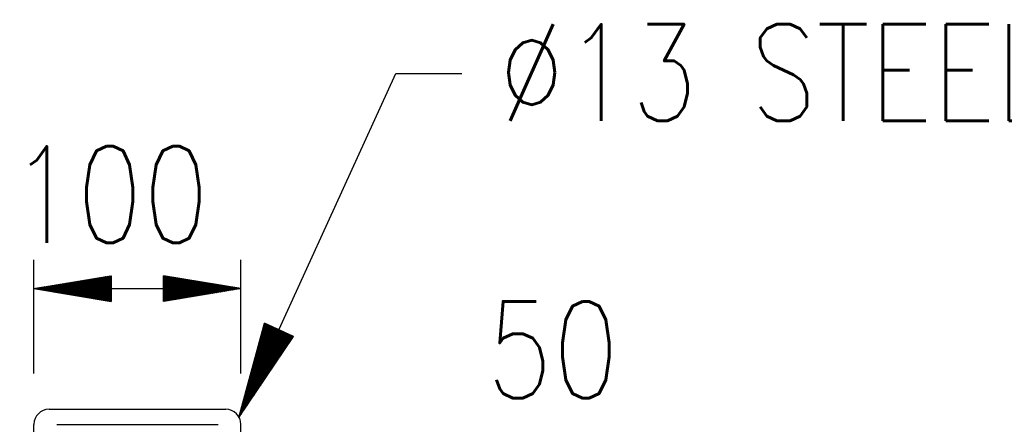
# Model space of a CAD drawing. Extents: x 0 to 7.6, y 0 to 9.85.
# Tile 37 of 38: x 5.4 to 6.42, y 6.32 to 6.73. Entities that reach past the tile are written whole.
import ezdxf

# ---------------------------------------------------------------- set-up
doc = ezdxf.new("R2010")
doc.units = 0
doc.header["$MEASUREMENT"] = 0
doc.layers.get('0').update_dxf_attribs({"color": 2, "linetype": 'CONTINUOUS'})
doc.layers.add('E-DETL', color=2, linetype='CONTINUOUS')
doc.layers.add('E-DETL-TEXT', color=3, linetype='CONTINUOUS')
doc.styles.add('ROMANS', font='ROMANS.SHX', dxfattribs={"width": 0.8})

# ---------------------------------------------------------------- blocks, each defined once
blk = doc.blocks.new('*X19')
at = {"color": 0}
for p, q in [((140.829, 145.849), (141.203, 146.223)), ((140.835, 145.873), (141.194, 146.232)), ((140.842, 145.898), (141.185, 146.241)), ((140.848, 145.922), (141.176, 146.25)), ((140.855, 145.946), (141.167, 146.259)), ((140.861, 145.97), (141.159, 146.267)), ((140.868, 145.994), (141.15, 146.276)), ((140.874, 146.019), (141.141, 146.285)), ((140.881, 146.043), (141.132, 146.294)), ((140.887, 146.067), (141.123, 146.303)), ((140.894, 146.091), (141.114, 146.312)), ((140.901, 146.115), (141.106, 146.32)), ((140.907, 146.14), (141.097, 146.329)), ((140.914, 146.164), (141.088, 146.338)), ((140.92, 146.188), (141.079, 146.347)), ((140.927, 146.212), (141.07, 146.356)), ((140.933, 146.236), (141.061, 146.365)), ((140.94, 146.261), (141.052, 146.373)), ((140.946, 146.285), (141.044, 146.382)), ((140.953, 146.309), (141.035, 146.391)), ((140.959, 146.333), (141.026, 146.4)), ((140.966, 146.357), (141.017, 146.409)), ((140.972, 146.382), (141.008, 146.418)), ((140.979, 146.406), (140.999, 146.426)), ((140.985, 146.43), (140.991, 146.435)), ((140.777, 145.656), (141.084, 145.963)), ((140.783, 145.68), (141.099, 145.996)), ((140.79, 145.704), (141.114, 146.028)), ((140.796, 145.728), (141.129, 146.061)), ((140.803, 145.752), (141.144, 146.093)), ((140.809, 145.777), (141.159, 146.126)), ((140.816, 145.801), (141.173, 146.158)), ((140.822, 145.825), (141.188, 146.191)), ((140.724, 145.462), (140.965, 145.703)), ((140.731, 145.486), (140.98, 145.735)), ((140.737, 145.51), (140.995, 145.768)), ((140.744, 145.535), (141.01, 145.801)), ((140.75, 145.559), (141.025, 145.833)), ((140.757, 145.583), (141.04, 145.866)), ((140.764, 145.607), (141.054, 145.898)), ((140.77, 145.631), (141.069, 145.931)), ((140.802, 145.345), (141.192, 145.735)), ((140.817, 145.377), (141.203, 145.764)), ((140.831, 145.41), (141.194, 145.772)), ((140.846, 145.443), (141.185, 145.781)), ((140.861, 145.475), (141.176, 145.79)), ((140.876, 145.508), (141.167, 145.799)), ((140.891, 145.54), (141.159, 145.808)), ((140.906, 145.573), (141.15, 145.817)), ((140.921, 145.605), (141.141, 145.825)), ((140.936, 145.638), (141.132, 145.834)), ((140.95, 145.67), (141.123, 145.843)), ((140.965, 145.703), (141.114, 145.852)), ((140.98, 145.735), (141.106, 145.861)), ((140.995, 145.768), (141.097, 145.87)), ((141.01, 145.801), (141.088, 145.878)), ((141.025, 145.833), (141.079, 145.887)), ((141.04, 145.866), (141.07, 145.896)), ((141.054, 145.898), (141.061, 145.905)), ((140.672, 145.268), (140.846, 145.443)), ((140.679, 145.293), (140.861, 145.475)), ((140.685, 145.317), (140.876, 145.508)), ((140.692, 145.341), (140.891, 145.54)), ((140.698, 145.365), (140.906, 145.573)), ((140.705, 145.389), (140.921, 145.605)), ((140.711, 145.414), (140.936, 145.638)), ((140.718, 145.438), (140.95, 145.67)), ((140.727, 145.182), (141.009, 145.463)), ((140.742, 145.215), (141.045, 145.518)), ((140.757, 145.247), (141.082, 145.572)), ((140.772, 145.28), (141.119, 145.626)), ((140.787, 145.312), (141.155, 145.681)), ((140.62, 145.075), (140.727, 145.182)), ((140.627, 145.099), (140.742, 145.215)), ((140.633, 145.123), (140.757, 145.247)), ((140.64, 145.147), (140.772, 145.28)), ((140.646, 145.172), (140.787, 145.312)), ((140.653, 145.196), (140.802, 145.345)), ((140.653, 145.019), (140.825, 145.192)), ((140.659, 145.22), (140.817, 145.377)), ((140.666, 145.244), (140.831, 145.41)), ((140.668, 145.052), (140.862, 145.246)), ((140.683, 145.085), (140.899, 145.3)), ((140.698, 145.117), (140.935, 145.355)), ((140.713, 145.15), (140.972, 145.409)), ((140.568, 144.881), (140.609, 144.922)), ((140.574, 144.905), (140.623, 144.954)), ((140.579, 144.857), (140.642, 144.92)), ((140.581, 144.93), (140.638, 144.987)), ((140.587, 144.954), (140.653, 145.019)), ((140.594, 144.978), (140.668, 145.052)), ((140.594, 144.889), (140.678, 144.974)), ((140.6, 145.002), (140.683, 145.085)), ((140.607, 145.026), (140.698, 145.117)), ((140.609, 144.922), (140.715, 145.028)), ((140.613, 145.051), (140.713, 145.15)), ((140.623, 144.954), (140.752, 145.083)), ((140.638, 144.987), (140.788, 145.137)), ((140.542, 144.784), (140.549, 144.792)), ((140.548, 144.809), (140.564, 144.824)), ((140.549, 144.792), (140.568, 144.811)), ((140.555, 144.833), (140.579, 144.857)), ((140.561, 144.857), (140.594, 144.889)), ((140.564, 144.824), (140.605, 144.865))]:
    blk.add_line(p, q, dxfattribs=at)

msp = doc.modelspace()

# ---------------------------------------------------------------- linework, layer by layer
at = {"layer": 'E-DETL'}
for p, q in [((5.4286, 6.3314), (5.6115, 6.3314)), ((5.4129, 6.1548), (5.4129, 6.3158)), ((5.4366, 6.3158), (5.6035, 6.3158)), ((5.6271, 6.1548), (5.6271, 6.3158))]:
    msp.add_line(p, q, dxfattribs=at)
for centre, start, end in [((5.4286, 6.3158), 90, 180), ((5.6115, 6.3158), 0, 90)]:
    msp.add_arc(centre, 0.0156, start, end, dxfattribs=at)
at = {"layer": 'E-DETL-TEXT'}
for p, q in [((5.625, 6.3228), (5.7876, 6.6789)), ((5.7876, 6.6789), (5.8557, 6.6789)), ((5.4129, 6.3686), (5.4129, 6.4862)), ((5.6271, 6.3686), (5.6271, 6.4862)), ((5.4129, 6.4563), (5.4929, 6.4697)), ((5.4781, 6.4563), (5.4911, 6.4693)), ((5.4787, 6.4563), (5.4919, 6.4695)), ((5.4794, 6.4563), (5.4927, 6.4696)), ((5.4929, 6.4697), (5.4929, 6.443)), ((5.5471, 6.443), (5.5471, 6.4697)), ((5.6271, 6.4563), (5.5471, 6.4697)), ((5.5471, 6.469), (5.5477, 6.4696)), ((5.5471, 6.4683), (5.5483, 6.4695)), ((5.5471, 6.4676), (5.5489, 6.4694)), ((5.5471, 6.4669), (5.5495, 6.4693)), ((5.4265, 6.4563), (5.4293, 6.459)), ((5.4272, 6.4563), (5.4301, 6.4592)), ((5.4279, 6.4563), (5.4309, 6.4593)), ((5.4286, 6.4563), (5.4318, 6.4595)), ((5.4293, 6.4563), (5.4326, 6.4596)), ((5.43, 6.4563), (5.4334, 6.4597)), ((5.4307, 6.4563), (5.4343, 6.4599)), ((5.4314, 6.4563), (5.4351, 6.46)), ((5.4321, 6.4563), (5.436, 6.4602)), ((5.4328, 6.4563), (5.4368, 6.4603)), ((5.4335, 6.4563), (5.4376, 6.4604)), ((5.4342, 6.4563), (5.4385, 6.4606)), ((5.4349, 6.4563), (5.4393, 6.4607)), ((5.4356, 6.4563), (5.4401, 6.4609)), ((5.4363, 6.4563), (5.441, 6.461)), ((5.437, 6.4563), (5.4418, 6.4611)), ((5.4377, 6.4563), (5.4426, 6.4613)), ((5.4384, 6.4563), (5.4435, 6.4614)), ((5.4391, 6.4563), (5.4443, 6.4616)), ((5.4398, 6.4563), (5.4451, 6.4617)), ((5.4405, 6.4563), (5.446, 6.4618)), ((5.4412, 6.4563), (5.4468, 6.462)), ((5.4419, 6.4563), (5.4476, 6.4621)), ((5.4426, 6.4563), (5.4485, 6.4622)), ((5.4433, 6.4563), (5.4493, 6.4624)), ((5.4439, 6.4563), (5.4502, 6.4625)), ((5.4446, 6.4563), (5.451, 6.4627)), ((5.4453, 6.4563), (5.4518, 6.4628)), ((5.446, 6.4563), (5.4527, 6.4629)), ((5.4467, 6.4563), (5.4535, 6.4631)), ((5.4474, 6.4563), (5.4543, 6.4632)), ((5.4481, 6.4563), (5.4552, 6.4634)), ((5.4488, 6.4563), (5.456, 6.4635)), ((5.4495, 6.4563), (5.4568, 6.4636)), ((5.4502, 6.4563), (5.4577, 6.4638)), ((5.4509, 6.4563), (5.4585, 6.4639)), ((5.4516, 6.4563), (5.4593, 6.4641)), ((5.4523, 6.4563), (5.4602, 6.4642)), ((5.453, 6.4563), (5.461, 6.4643)), ((5.4537, 6.4563), (5.4618, 6.4645)), ((5.4544, 6.4563), (5.4627, 6.4646)), ((5.4551, 6.4563), (5.4635, 6.4648)), ((5.4558, 6.4563), (5.4643, 6.4649)), ((5.4565, 6.4563), (5.4652, 6.465)), ((5.4572, 6.4563), (5.466, 6.4652)), ((5.4579, 6.4563), (5.4669, 6.4653)), ((5.4586, 6.4563), (5.4677, 6.4655)), ((5.4593, 6.4563), (5.4685, 6.4656)), ((5.46, 6.4563), (5.4694, 6.4657)), ((5.4607, 6.4563), (5.4702, 6.4659)), ((5.4613, 6.4563), (5.471, 6.466)), ((5.462, 6.4563), (5.4719, 6.4661)), ((5.4627, 6.4563), (5.4727, 6.4663)), ((5.4634, 6.4563), (5.4735, 6.4664)), ((5.4641, 6.4563), (5.4744, 6.4666)), ((5.4648, 6.4563), (5.4752, 6.4667)), ((5.4655, 6.4563), (5.476, 6.4668)), ((5.4662, 6.4563), (5.4769, 6.467)), ((5.4669, 6.4563), (5.4777, 6.4671)), ((5.4676, 6.4563), (5.4785, 6.4673)), ((5.4683, 6.4563), (5.4794, 6.4674)), ((5.469, 6.4563), (5.4802, 6.4675)), ((5.4697, 6.4563), (5.4811, 6.4677)), ((5.4704, 6.4563), (5.4819, 6.4678)), ((5.4711, 6.4563), (5.4827, 6.468)), ((5.4718, 6.4563), (5.4836, 6.4681)), ((5.4725, 6.4563), (5.4844, 6.4682)), ((5.4732, 6.4563), (5.4852, 6.4684)), ((5.4739, 6.4563), (5.4861, 6.4685)), ((5.4746, 6.4563), (5.4869, 6.4687)), ((5.4753, 6.4563), (5.4877, 6.4688)), ((5.476, 6.4563), (5.4886, 6.4689)), ((5.4767, 6.4563), (5.4894, 6.4691)), ((5.4774, 6.4563), (5.4902, 6.4692)), ((5.4801, 6.4563), (5.4929, 6.4691)), ((5.4808, 6.4563), (5.4929, 6.4684)), ((5.4815, 6.4563), (5.4929, 6.4677)), ((5.4822, 6.4563), (5.4929, 6.467)), ((5.4829, 6.4563), (5.4929, 6.4663)), ((5.4836, 6.4563), (5.4929, 6.4656)), ((5.4843, 6.4563), (5.4929, 6.4649)), ((5.485, 6.4563), (5.4929, 6.4642)), ((5.4857, 6.4563), (5.4929, 6.4636)), ((5.4864, 6.4563), (5.4929, 6.4629)), ((5.4871, 6.4563), (5.4929, 6.4622)), ((5.4878, 6.4563), (5.4929, 6.4615)), ((5.4885, 6.4563), (5.4929, 6.4608)), ((5.4892, 6.4563), (5.4929, 6.4601)), ((5.4899, 6.4563), (5.4929, 6.4594)), ((5.5471, 6.4662), (5.5501, 6.4692)), ((5.5471, 6.4655), (5.5506, 6.4691)), ((5.5471, 6.4648), (5.5512, 6.469)), ((5.5471, 6.4642), (5.5518, 6.4689)), ((5.5471, 6.4635), (5.5524, 6.4688)), ((5.5471, 6.4628), (5.553, 6.4687)), ((5.5471, 6.4621), (5.5536, 6.4686)), ((5.5471, 6.4614), (5.5542, 6.4685)), ((5.5471, 6.4607), (5.5548, 6.4684)), ((5.5471, 6.46), (5.5554, 6.4683)), ((5.5471, 6.4593), (5.556, 6.4682)), ((5.5471, 6.4586), (5.5566, 6.4681)), ((5.5471, 6.4579), (5.5572, 6.468)), ((5.5471, 6.4572), (5.5578, 6.4679)), ((5.5471, 6.4565), (5.5584, 6.4678)), ((5.5476, 6.4563), (5.559, 6.4677)), ((5.5483, 6.4563), (5.5596, 6.4676)), ((5.549, 6.4563), (5.5602, 6.4675)), ((5.5497, 6.4563), (5.5608, 6.4674)), ((5.5504, 6.4563), (5.5614, 6.4673)), ((5.5511, 6.4563), (5.562, 6.4672)), ((5.5518, 6.4563), (5.5626, 6.4671)), ((5.5525, 6.4563), (5.5632, 6.467)), ((5.5532, 6.4563), (5.5638, 6.4669)), ((5.5539, 6.4563), (5.5644, 6.4668)), ((5.5546, 6.4563), (5.565, 6.4667)), ((5.5553, 6.4563), (5.5656, 6.4666)), ((5.556, 6.4563), (5.5662, 6.4665)), ((5.5567, 6.4563), (5.5668, 6.4664)), ((5.5574, 6.4563), (5.5674, 6.4663)), ((5.5581, 6.4563), (5.5679, 6.4662)), ((5.5588, 6.4563), (5.5685, 6.4661)), ((5.5595, 6.4563), (5.5691, 6.466)), ((5.5602, 6.4563), (5.5697, 6.4659)), ((5.5609, 6.4563), (5.5703, 6.4658)), ((5.5616, 6.4563), (5.5709, 6.4657)), ((5.5623, 6.4563), (5.5715, 6.4656)), ((5.563, 6.4563), (5.5721, 6.4655)), ((5.5637, 6.4563), (5.5727, 6.4654)), ((5.5644, 6.4563), (5.5733, 6.4653)), ((5.565, 6.4563), (5.5739, 6.4652)), ((5.5657, 6.4563), (5.5745, 6.4651)), ((5.5664, 6.4563), (5.5751, 6.465)), ((5.5671, 6.4563), (5.5757, 6.4649)), ((5.5678, 6.4563), (5.5763, 6.4648)), ((5.5685, 6.4563), (5.5769, 6.4647)), ((5.5692, 6.4563), (5.5775, 6.4646)), ((5.5699, 6.4563), (5.5781, 6.4645)), ((5.5706, 6.4563), (5.5787, 6.4644)), ((5.5713, 6.4563), (5.5793, 6.4643)), ((5.572, 6.4563), (5.5799, 6.4642)), ((5.5727, 6.4563), (5.5805, 6.4641)), ((5.5734, 6.4563), (5.5811, 6.464)), ((5.5741, 6.4563), (5.5817, 6.4639)), ((5.5748, 6.4563), (5.5823, 6.4638)), ((5.5755, 6.4563), (5.5829, 6.4637)), ((5.5762, 6.4563), (5.5835, 6.4636)), ((5.5769, 6.4563), (5.5841, 6.4635)), ((5.5776, 6.4563), (5.5847, 6.4634)), ((5.5783, 6.4563), (5.5852, 6.4633)), ((5.579, 6.4563), (5.5858, 6.4632)), ((5.5797, 6.4563), (5.5864, 6.4631)), ((5.5804, 6.4563), (5.587, 6.463)), ((5.5811, 6.4563), (5.5876, 6.4629)), ((5.5818, 6.4563), (5.5882, 6.4628)), ((5.5824, 6.4563), (5.5888, 6.4627)), ((5.5831, 6.4563), (5.5894, 6.4626)), ((5.5838, 6.4563), (5.59, 6.4625)), ((5.5845, 6.4563), (5.5906, 6.4624)), ((5.5852, 6.4563), (5.5912, 6.4623)), ((5.5859, 6.4563), (5.5918, 6.4622)), ((5.5866, 6.4563), (5.5924, 6.4621)), ((5.5873, 6.4563), (5.593, 6.462)), ((5.588, 6.4563), (5.5936, 6.4619)), ((5.5887, 6.4563), (5.5942, 6.4618)), ((5.5894, 6.4563), (5.5948, 6.4617)), ((5.5901, 6.4563), (5.5954, 6.4616)), ((5.5908, 6.4563), (5.596, 6.4615)), ((5.5915, 6.4563), (5.5966, 6.4614)), ((5.5922, 6.4563), (5.5972, 6.4613)), ((5.5929, 6.4563), (5.5978, 6.4612)), ((5.5936, 6.4563), (5.5984, 6.4611)), ((5.5943, 6.4563), (5.599, 6.461)), ((5.595, 6.4563), (5.5996, 6.4609)), ((5.5957, 6.4563), (5.6002, 6.4608)), ((5.5964, 6.4563), (5.6008, 6.4607)), ((5.5971, 6.4563), (5.6014, 6.4606)), ((5.5978, 6.4563), (5.602, 6.4605)), ((5.5985, 6.4563), (5.6025, 6.4604)), ((5.5991, 6.4563), (5.6031, 6.4603)), ((5.5998, 6.4563), (5.6037, 6.4602)), ((5.6005, 6.4563), (5.6043, 6.4601)), ((5.6012, 6.4563), (5.6049, 6.46)), ((5.6019, 6.4563), (5.6055, 6.4599)), ((5.6026, 6.4563), (5.6061, 6.4598)), ((5.6033, 6.4563), (5.6067, 6.4597)), ((5.604, 6.4563), (5.6073, 6.4596)), ((5.6047, 6.4563), (5.6079, 6.4595)), ((5.6054, 6.4563), (5.6085, 6.4594)), ((5.6061, 6.4563), (5.6091, 6.4593)), ((5.6068, 6.4563), (5.6097, 6.4592)), ((5.6075, 6.4563), (5.6103, 6.4591)), ((5.4129, 6.4563), (5.4929, 6.443)), ((5.4129, 6.4563), (5.4262, 6.4563)), ((5.4129, 6.4563), (5.6271, 6.4563)), ((5.4133, 6.4563), (5.4134, 6.4564)), ((5.4133, 6.4563), (5.4133, 6.4563)), ((5.4139, 6.4562), (5.414, 6.4563)), ((5.414, 6.4563), (5.4142, 6.4565)), ((5.4145, 6.4561), (5.4147, 6.4563)), ((5.4147, 6.4563), (5.4151, 6.4567)), ((5.4151, 6.456), (5.4154, 6.4563)), ((5.4154, 6.4563), (5.4159, 6.4568)), ((5.4157, 6.4559), (5.4161, 6.4563)), ((5.4161, 6.4563), (5.4167, 6.457)), ((5.4163, 6.4558), (5.4168, 6.4563)), ((5.4168, 6.4563), (5.4176, 6.4571)), ((5.4168, 6.4557), (5.4175, 6.4563)), ((5.4174, 6.4556), (5.4182, 6.4563)), ((5.4175, 6.4563), (5.4184, 6.4572)), ((5.418, 6.4555), (5.4189, 6.4563)), ((5.4182, 6.4563), (5.4192, 6.4574)), ((5.4186, 6.4554), (5.4196, 6.4563)), ((5.4189, 6.4563), (5.4201, 6.4575)), ((5.4192, 6.4553), (5.4203, 6.4563)), ((5.4196, 6.4563), (5.4209, 6.4577)), ((5.4198, 6.4552), (5.421, 6.4563)), ((5.4203, 6.4563), (5.4218, 6.4578)), ((5.4204, 6.4551), (5.4217, 6.4563)), ((5.421, 6.4563), (5.4226, 6.4579)), ((5.421, 6.455), (5.4224, 6.4563)), ((5.4216, 6.4549), (5.4231, 6.4563)), ((5.4217, 6.4563), (5.4234, 6.4581)), ((5.4222, 6.4548), (5.4238, 6.4563)), ((5.4224, 6.4563), (5.4243, 6.4582)), ((5.4228, 6.4547), (5.4245, 6.4563)), ((5.4231, 6.4563), (5.4251, 6.4584)), ((5.4234, 6.4546), (5.4252, 6.4563)), ((5.4238, 6.4563), (5.4259, 6.4585)), ((5.424, 6.4545), (5.4259, 6.4563)), ((5.4245, 6.4563), (5.4268, 6.4586)), ((5.4246, 6.4544), (5.4265, 6.4563)), ((5.4252, 6.4563), (5.4276, 6.4588)), ((5.4252, 6.4543), (5.4272, 6.4563)), ((5.4258, 6.4542), (5.4279, 6.4563)), ((5.4259, 6.4563), (5.4284, 6.4589)), ((5.4262, 6.4563), (5.4266, 6.4563)), ((5.4264, 6.4541), (5.4286, 6.4563)), ((5.427, 6.454), (5.4293, 6.4563)), ((5.4276, 6.4539), (5.43, 6.4563)), ((5.4282, 6.4538), (5.4307, 6.4563)), ((5.4288, 6.4537), (5.4314, 6.4563)), ((5.4294, 6.4536), (5.4321, 6.4563)), ((5.43, 6.4535), (5.4328, 6.4563)), ((5.4306, 6.4534), (5.4335, 6.4563)), ((5.4312, 6.4533), (5.4342, 6.4563)), ((5.4318, 6.4532), (5.4349, 6.4563)), ((5.4324, 6.4531), (5.4356, 6.4563)), ((5.433, 6.453), (5.4363, 6.4563)), ((5.4336, 6.4529), (5.437, 6.4563)), ((5.4341, 6.4528), (5.4377, 6.4563)), ((5.4347, 6.4527), (5.4384, 6.4563)), ((5.4353, 6.4526), (5.4391, 6.4563)), ((5.4359, 6.4525), (5.4398, 6.4563)), ((5.4365, 6.4524), (5.4405, 6.4563)), ((5.4371, 6.4523), (5.4412, 6.4563)), ((5.4377, 6.4522), (5.4419, 6.4563)), ((5.4383, 6.4521), (5.4426, 6.4563)), ((5.4389, 6.452), (5.4433, 6.4563)), ((5.4395, 6.4519), (5.4439, 6.4563)), ((5.4401, 6.4518), (5.4446, 6.4563)), ((5.4407, 6.4517), (5.4453, 6.4563)), ((5.4413, 6.4516), (5.446, 6.4563)), ((5.4419, 6.4515), (5.4467, 6.4563)), ((5.4425, 6.4514), (5.4474, 6.4563)), ((5.4431, 6.4513), (5.4481, 6.4563)), ((5.4437, 6.4512), (5.4488, 6.4563)), ((5.4443, 6.4511), (5.4495, 6.4563)), ((5.4449, 6.451), (5.4502, 6.4563)), ((5.4455, 6.4509), (5.4509, 6.4563)), ((5.4461, 6.4508), (5.4516, 6.4563)), ((5.4467, 6.4507), (5.4523, 6.4563)), ((5.4473, 6.4506), (5.453, 6.4563)), ((5.4479, 6.4505), (5.4537, 6.4563)), ((5.4485, 6.4504), (5.4544, 6.4563)), ((5.4491, 6.4503), (5.4551, 6.4563)), ((5.4497, 6.4502), (5.4558, 6.4563)), ((5.4503, 6.4501), (5.4565, 6.4563)), ((5.4509, 6.45), (5.4572, 6.4563)), ((5.4514, 6.4499), (5.4579, 6.4563)), ((5.452, 6.4498), (5.4586, 6.4563)), ((5.4526, 6.4497), (5.4593, 6.4563)), ((5.4532, 6.4496), (5.46, 6.4563)), ((5.4538, 6.4495), (5.4607, 6.4563)), ((5.4544, 6.4494), (5.4613, 6.4563)), ((5.455, 6.4493), (5.462, 6.4563)), ((5.4556, 6.4492), (5.4627, 6.4563)), ((5.4562, 6.4491), (5.4634, 6.4563)), ((5.4568, 6.449), (5.4641, 6.4563)), ((5.4574, 6.4489), (5.4648, 6.4563)), ((5.458, 6.4488), (5.4655, 6.4563)), ((5.4586, 6.4487), (5.4662, 6.4563)), ((5.4592, 6.4486), (5.4669, 6.4563)), ((5.4598, 6.4485), (5.4676, 6.4563)), ((5.4604, 6.4484), (5.4683, 6.4563)), ((5.461, 6.4483), (5.469, 6.4563)), ((5.4616, 6.4482), (5.4697, 6.4563)), ((5.4622, 6.4481), (5.4704, 6.4563)), ((5.4628, 6.448), (5.4711, 6.4563)), ((5.4634, 6.4479), (5.4718, 6.4563)), ((5.464, 6.4478), (5.4725, 6.4563)), ((5.4646, 6.4477), (5.4732, 6.4563)), ((5.4652, 6.4476), (5.4739, 6.4563)), ((5.4658, 6.4475), (5.4746, 6.4563)), ((5.4664, 6.4474), (5.4753, 6.4563)), ((5.467, 6.4473), (5.476, 6.4563)), ((5.4676, 6.4472), (5.4767, 6.4563)), ((5.4682, 6.4471), (5.4774, 6.4563)), ((5.4687, 6.447), (5.4781, 6.4563)), ((5.4693, 6.4469), (5.4787, 6.4563)), ((5.4699, 6.4468), (5.4794, 6.4563)), ((5.4705, 6.4467), (5.4801, 6.4563)), ((5.4711, 6.4466), (5.4808, 6.4563)), ((5.4717, 6.4465), (5.4815, 6.4563)), ((5.4723, 6.4464), (5.4822, 6.4563)), ((5.4729, 6.4463), (5.4829, 6.4563)), ((5.4735, 6.4462), (5.4836, 6.4563)), ((5.4741, 6.4461), (5.4843, 6.4563)), ((5.4747, 6.446), (5.485, 6.4563)), ((5.4753, 6.4459), (5.4857, 6.4563)), ((5.4759, 6.4458), (5.4864, 6.4563)), ((5.4765, 6.4457), (5.4871, 6.4563)), ((5.4771, 6.4456), (5.4878, 6.4563)), ((5.4777, 6.4455), (5.4885, 6.4563)), ((5.4783, 6.4454), (5.4892, 6.4563)), ((5.4789, 6.4453), (5.4899, 6.4563)), ((5.4795, 6.4452), (5.4906, 6.4563)), ((5.4801, 6.4451), (5.4913, 6.4563)), ((5.4807, 6.445), (5.492, 6.4563)), ((5.4813, 6.4449), (5.4927, 6.4563)), ((5.4819, 6.4448), (5.4929, 6.4559)), ((5.4825, 6.4447), (5.4929, 6.4552)), ((5.4831, 6.4446), (5.4929, 6.4545)), ((5.4837, 6.4445), (5.4929, 6.4538)), ((5.4843, 6.4444), (5.4929, 6.4531)), ((5.4849, 6.4443), (5.4929, 6.4524)), ((5.4855, 6.4442), (5.4929, 6.4517)), ((5.486, 6.4441), (5.4929, 6.451)), ((5.4866, 6.444), (5.4929, 6.4503)), ((5.4872, 6.4439), (5.4929, 6.4496)), ((5.4878, 6.4438), (5.4929, 6.4489)), ((5.4906, 6.4563), (5.4929, 6.4587)), ((5.4913, 6.4563), (5.4929, 6.458)), ((5.492, 6.4563), (5.4929, 6.4573)), ((5.4927, 6.4563), (5.4929, 6.4566)), ((5.6271, 6.4563), (5.5471, 6.443)), ((5.5471, 6.4433), (5.5602, 6.4563)), ((5.5471, 6.444), (5.5595, 6.4563)), ((5.5471, 6.4447), (5.5588, 6.4563)), ((5.5471, 6.4454), (5.5581, 6.4563)), ((5.5471, 6.4461), (5.5574, 6.4563)), ((5.5471, 6.4468), (5.5567, 6.4563)), ((5.5471, 6.4474), (5.556, 6.4563)), ((5.5471, 6.4481), (5.5553, 6.4563)), ((5.5471, 6.4488), (5.5546, 6.4563)), ((5.5471, 6.4495), (5.5539, 6.4563)), ((5.5471, 6.4502), (5.5532, 6.4563)), ((5.5471, 6.4509), (5.5525, 6.4563)), ((5.5471, 6.4516), (5.5518, 6.4563)), ((5.5471, 6.4523), (5.5511, 6.4563)), ((5.5471, 6.453), (5.5504, 6.4563)), ((5.5471, 6.4537), (5.5497, 6.4563)), ((5.5471, 6.4544), (5.549, 6.4563)), ((5.5471, 6.4551), (5.5483, 6.4563)), ((5.5471, 6.4558), (5.5476, 6.4563)), ((5.5476, 6.4431), (5.5609, 6.4563)), ((5.5485, 6.4432), (5.5616, 6.4563)), ((5.5493, 6.4434), (5.5623, 6.4563)), ((5.5501, 6.4435), (5.563, 6.4563)), ((5.551, 6.4436), (5.5637, 6.4563)), ((5.5518, 6.4438), (5.5644, 6.4563)), ((5.5526, 6.4439), (5.565, 6.4563)), ((5.5535, 6.444), (5.5657, 6.4563)), ((5.5543, 6.4442), (5.5664, 6.4563)), ((5.5551, 6.4443), (5.5671, 6.4563)), ((5.556, 6.4445), (5.5678, 6.4563)), ((5.5568, 6.4446), (5.5685, 6.4563)), ((5.5576, 6.4447), (5.5692, 6.4563)), ((5.5585, 6.4449), (5.5699, 6.4563)), ((5.5593, 6.445), (5.5706, 6.4563)), ((5.5601, 6.4452), (5.5713, 6.4563)), ((5.561, 6.4453), (5.572, 6.4563)), ((5.5618, 6.4454), (5.5727, 6.4563)), ((5.5627, 6.4456), (5.5734, 6.4563)), ((5.5635, 6.4457), (5.5741, 6.4563)), ((5.5643, 6.4459), (5.5748, 6.4563)), ((5.5652, 6.446), (5.5755, 6.4563)), ((5.566, 6.4461), (5.5762, 6.4563)), ((5.5668, 6.4463), (5.5769, 6.4563)), ((5.5677, 6.4464), (5.5776, 6.4563)), ((5.5685, 6.4466), (5.5783, 6.4563)), ((5.5693, 6.4467), (5.579, 6.4563)), ((5.5702, 6.4468), (5.5797, 6.4563)), ((5.571, 6.447), (5.5804, 6.4563)), ((5.5718, 6.4471), (5.5811, 6.4563)), ((5.5727, 6.4473), (5.5818, 6.4563)), ((5.5735, 6.4474), (5.5824, 6.4563)), ((5.5743, 6.4475), (5.5831, 6.4563)), ((5.5752, 6.4477), (5.5838, 6.4563)), ((5.576, 6.4478), (5.5845, 6.4563)), ((5.5769, 6.4479), (5.5852, 6.4563)), ((5.5777, 6.4481), (5.5859, 6.4563)), ((5.5785, 6.4482), (5.5866, 6.4563)), ((5.5794, 6.4484), (5.5873, 6.4563)), ((5.5802, 6.4485), (5.588, 6.4563)), ((5.581, 6.4486), (5.5887, 6.4563)), ((5.5819, 6.4488), (5.5894, 6.4563)), ((5.5827, 6.4489), (5.5901, 6.4563)), ((5.5835, 6.4491), (5.5908, 6.4563)), ((5.5844, 6.4492), (5.5915, 6.4563)), ((5.5852, 6.4493), (5.5922, 6.4563)), ((5.586, 6.4495), (5.5929, 6.4563)), ((5.5869, 6.4496), (5.5936, 6.4563)), ((5.5877, 6.4498), (5.5943, 6.4563)), ((5.5885, 6.4499), (5.595, 6.4563)), ((5.5894, 6.45), (5.5957, 6.4563)), ((5.5902, 6.4502), (5.5964, 6.4563)), ((5.591, 6.4503), (5.5971, 6.4563)), ((5.5919, 6.4505), (5.5978, 6.4563)), ((5.5927, 6.4506), (5.5985, 6.4563)), ((5.5936, 6.4507), (5.5991, 6.4563)), ((5.5944, 6.4509), (5.5998, 6.4563)), ((5.5952, 6.451), (5.6005, 6.4563)), ((5.5961, 6.4511), (5.6012, 6.4563)), ((5.5969, 6.4513), (5.6019, 6.4563)), ((5.5977, 6.4514), (5.6026, 6.4563)), ((5.5986, 6.4516), (5.6033, 6.4563)), ((5.5994, 6.4517), (5.604, 6.4563)), ((5.6002, 6.4518), (5.6047, 6.4563)), ((5.6011, 6.452), (5.6054, 6.4563)), ((5.6019, 6.4521), (5.6061, 6.4563)), ((5.6027, 6.4523), (5.6068, 6.4563)), ((5.6036, 6.4524), (5.6075, 6.4563)), ((5.6044, 6.4525), (5.6082, 6.4563)), ((5.6052, 6.4527), (5.6089, 6.4563)), ((5.6061, 6.4528), (5.6096, 6.4563)), ((5.6069, 6.453), (5.6103, 6.4563)), ((5.6078, 6.4531), (5.611, 6.4563)), ((5.6082, 6.4563), (5.6109, 6.459)), ((5.6098, 6.4563), (5.6086, 6.4563)), ((5.6086, 6.4532), (5.6117, 6.4563)), ((5.6089, 6.4563), (5.6115, 6.4589)), ((5.6094, 6.4534), (5.6124, 6.4563)), ((5.6096, 6.4563), (5.6121, 6.4588)), ((5.6271, 6.4563), (5.6098, 6.4563)), ((5.6103, 6.4563), (5.6127, 6.4587)), ((5.6103, 6.4535), (5.6131, 6.4563)), ((5.611, 6.4563), (5.6133, 6.4586)), ((5.6111, 6.4537), (5.6138, 6.4563)), ((5.6117, 6.4563), (5.6139, 6.4585)), ((5.6119, 6.4538), (5.6145, 6.4563)), ((5.6124, 6.4563), (5.6145, 6.4584)), ((5.6128, 6.4539), (5.6152, 6.4563)), ((5.6131, 6.4563), (5.6151, 6.4583)), ((5.6136, 6.4541), (5.6159, 6.4563)), ((5.6138, 6.4563), (5.6157, 6.4582)), ((5.6144, 6.4542), (5.6165, 6.4563)), ((5.6145, 6.4563), (5.6163, 6.4581)), ((5.6152, 6.4563), (5.6169, 6.458)), ((5.6153, 6.4544), (5.6172, 6.4563)), ((5.6159, 6.4563), (5.6175, 6.4579)), ((5.6161, 6.4545), (5.6179, 6.4563)), ((5.6165, 6.4563), (5.6181, 6.4578)), ((5.6169, 6.4546), (5.6186, 6.4563)), ((5.6172, 6.4563), (5.6187, 6.4577)), ((5.6178, 6.4548), (5.6193, 6.4563)), ((5.6179, 6.4563), (5.6193, 6.4576)), ((5.6186, 6.4563), (5.6198, 6.4575)), ((5.6186, 6.4549), (5.62, 6.4563)), ((5.6193, 6.4563), (5.6204, 6.4574)), ((5.6194, 6.455), (5.6207, 6.4563)), ((5.62, 6.4563), (5.621, 6.4573)), ((5.6203, 6.4552), (5.6214, 6.4563)), ((5.6207, 6.4563), (5.6216, 6.4572)), ((5.6211, 6.4553), (5.6221, 6.4563)), ((5.6214, 6.4563), (5.6222, 6.4571)), ((5.622, 6.4555), (5.6228, 6.4563)), ((5.6221, 6.4563), (5.6228, 6.457)), ((5.6228, 6.4563), (5.6234, 6.4569)), ((5.6228, 6.4556), (5.6235, 6.4563)), ((5.6235, 6.4563), (5.624, 6.4568)), ((5.6236, 6.4557), (5.6242, 6.4563)), ((5.6242, 6.4563), (5.6246, 6.4567)), ((5.6245, 6.4559), (5.6249, 6.4563)), ((5.6249, 6.4563), (5.6252, 6.4566)), ((5.6253, 6.456), (5.6256, 6.4563)), ((5.6256, 6.4563), (5.6258, 6.4565)), ((5.6261, 6.4562), (5.6263, 6.4563)), ((5.6263, 6.4563), (5.6264, 6.4564)), ((5.627, 6.4563), (5.627, 6.4563)), ((5.627, 6.4563), (5.627, 6.4563)), ((5.4884, 6.4437), (5.4929, 6.4482)), ((5.489, 6.4436), (5.4929, 6.4475)), ((5.4896, 6.4435), (5.4929, 6.4468)), ((5.4902, 6.4434), (5.4929, 6.4462)), ((5.4908, 6.4433), (5.4929, 6.4455)), ((5.4914, 6.4432), (5.4929, 6.4448)), ((5.492, 6.4431), (5.4929, 6.4441)), ((5.4926, 6.443), (5.4929, 6.4434)), ((5.625, 6.3228), (5.6514, 6.4207)), ((5.663, 6.4061), (5.6507, 6.4184)), ((5.6632, 6.4066), (5.6509, 6.419)), ((5.6634, 6.4071), (5.651, 6.4195)), ((5.6637, 6.4076), (5.6512, 6.4201)), ((5.6639, 6.408), (5.6513, 6.4206)), ((5.6817, 6.4069), (5.6514, 6.4207)), ((5.6641, 6.4085), (5.6523, 6.4203)), ((5.6643, 6.409), (5.6536, 6.4197)), ((5.6645, 6.4095), (5.6549, 6.4191)), ((5.6648, 6.41), (5.6562, 6.4185)), ((5.6591, 6.3975), (5.6481, 6.4085)), ((5.6593, 6.398), (5.6482, 6.4091)), ((5.6595, 6.3985), (5.6484, 6.4096)), ((5.6597, 6.399), (5.6485, 6.4102)), ((5.66, 6.3994), (5.6487, 6.4107)), ((5.6602, 6.3999), (5.6488, 6.4113)), ((5.6604, 6.4004), (5.649, 6.4118)), ((5.6606, 6.4009), (5.6491, 6.4124)), ((5.6608, 6.4014), (5.6493, 6.4129)), ((5.661, 6.4018), (5.6494, 6.4135)), ((5.6613, 6.4023), (5.6495, 6.414)), ((5.6615, 6.4028), (5.6497, 6.4146)), ((5.6617, 6.4033), (5.6498, 6.4151)), ((5.6619, 6.4037), (5.65, 6.4157)), ((5.6621, 6.4042), (5.6501, 6.4162)), ((5.6624, 6.4047), (5.6503, 6.4168)), ((5.6626, 6.4052), (5.6504, 6.4173)), ((5.6628, 6.4057), (5.6506, 6.4179)), ((5.665, 6.4104), (5.6575, 6.4179)), ((5.6652, 6.4109), (5.6587, 6.4174)), ((5.6654, 6.4114), (5.66, 6.4168)), ((5.6656, 6.4119), (5.6613, 6.4162)), ((5.6658, 6.4123), (5.6626, 6.4156)), ((5.6661, 6.4128), (5.6639, 6.415)), ((5.6753, 6.3974), (5.6641, 6.4085)), ((5.6755, 6.3978), (5.6643, 6.409)), ((5.6758, 6.3982), (5.6645, 6.4095)), ((5.6761, 6.3986), (5.6648, 6.41)), ((5.6764, 6.399), (5.665, 6.4104)), ((5.6663, 6.4133), (5.6651, 6.4144)), ((5.6767, 6.3994), (5.6652, 6.4109)), ((5.6769, 6.3999), (5.6654, 6.4114)), ((5.6772, 6.4003), (5.6656, 6.4119)), ((5.6775, 6.4007), (5.6658, 6.4123)), ((5.6778, 6.4011), (5.6661, 6.4128)), ((5.6781, 6.4015), (5.6663, 6.4133)), ((5.6665, 6.4138), (5.6664, 6.4138)), ((5.6783, 6.4019), (5.6665, 6.4138)), ((5.6786, 6.4024), (5.6677, 6.4133)), ((5.6789, 6.4028), (5.669, 6.4127)), ((5.6792, 6.4032), (5.6703, 6.4121)), ((5.6795, 6.4036), (5.6716, 6.4115)), ((5.6797, 6.404), (5.6728, 6.4109)), ((5.68, 6.4044), (5.6741, 6.4103)), ((5.6803, 6.4048), (5.6754, 6.4097)), ((5.6806, 6.4053), (5.6767, 6.4092)), ((5.6809, 6.4057), (5.678, 6.4086)), ((5.625, 6.3228), (5.6817, 6.4069)), ((5.6549, 6.3885), (5.6453, 6.3981)), ((5.6552, 6.3889), (5.6454, 6.3987)), ((5.6554, 6.3894), (5.6456, 6.3992)), ((5.6556, 6.3899), (5.6457, 6.3998)), ((5.6558, 6.3904), (5.6459, 6.4003)), ((5.656, 6.3908), (5.646, 6.4009)), ((5.6562, 6.3913), (5.6461, 6.4014)), ((5.6565, 6.3918), (5.6463, 6.402)), ((5.6567, 6.3923), (5.6464, 6.4025)), ((5.6569, 6.3928), (5.6466, 6.4031)), ((5.6571, 6.3932), (5.6467, 6.4036)), ((5.6573, 6.3937), (5.6469, 6.4042)), ((5.6576, 6.3942), (5.647, 6.4047)), ((5.6578, 6.3947), (5.6472, 6.4053)), ((5.658, 6.3951), (5.6473, 6.4058)), ((5.6582, 6.3956), (5.6475, 6.4063)), ((5.6584, 6.3961), (5.6476, 6.4069)), ((5.6586, 6.3966), (5.6478, 6.4074)), ((5.6589, 6.3971), (5.6479, 6.408)), ((5.6691, 6.3882), (5.6593, 6.398)), ((5.6694, 6.3886), (5.6595, 6.3985)), ((5.6696, 6.3891), (5.6597, 6.399)), ((5.6699, 6.3895), (5.66, 6.3994)), ((5.6702, 6.3899), (5.6602, 6.3999)), ((5.6705, 6.3903), (5.6604, 6.4004)), ((5.6708, 6.3907), (5.6606, 6.4009)), ((5.671, 6.3911), (5.6608, 6.4014)), ((5.6713, 6.3915), (5.661, 6.4018)), ((5.6716, 6.392), (5.6613, 6.4023)), ((5.6719, 6.3924), (5.6615, 6.4028)), ((5.6722, 6.3928), (5.6617, 6.4033)), ((5.6724, 6.3932), (5.6619, 6.4037)), ((5.6727, 6.3936), (5.6621, 6.4042)), ((5.673, 6.394), (5.6624, 6.4047)), ((5.6733, 6.3945), (5.6626, 6.4052)), ((5.6736, 6.3949), (5.6628, 6.4057)), ((5.6739, 6.3953), (5.663, 6.4061)), ((5.6741, 6.3957), (5.6632, 6.4066)), ((5.6744, 6.3961), (5.6634, 6.4071)), ((5.6747, 6.3965), (5.6637, 6.4076)), ((5.675, 6.3969), (5.6639, 6.408)), ((5.6811, 6.4061), (5.6792, 6.408)), ((5.6814, 6.4065), (5.6805, 6.4074)), ((5.6512, 6.3803), (5.6427, 6.3888)), ((5.6514, 6.3808), (5.6429, 6.3894)), ((5.6517, 6.3813), (5.643, 6.3899)), ((5.6519, 6.3818), (5.6432, 6.3905)), ((5.6521, 6.3822), (5.6433, 6.391)), ((5.6523, 6.3827), (5.6435, 6.3915)), ((5.6525, 6.3832), (5.6436, 6.3921)), ((5.6528, 6.3837), (5.6438, 6.3926)), ((5.653, 6.3842), (5.6439, 6.3932)), ((5.6532, 6.3846), (5.6441, 6.3937)), ((5.6534, 6.3851), (5.6442, 6.3943)), ((5.6536, 6.3856), (5.6444, 6.3948)), ((5.6538, 6.3861), (5.6445, 6.3954)), ((5.6541, 6.3865), (5.6447, 6.3959)), ((5.6543, 6.387), (5.6448, 6.3965)), ((5.6545, 6.3875), (5.645, 6.397)), ((5.6547, 6.388), (5.6451, 6.3976)), ((5.6632, 6.3795), (5.6547, 6.388)), ((5.6635, 6.3799), (5.6549, 6.3885)), ((5.6638, 6.3803), (5.6552, 6.3889)), ((5.664, 6.3807), (5.6554, 6.3894)), ((5.6643, 6.3812), (5.6556, 6.3899)), ((5.6646, 6.3816), (5.6558, 6.3904)), ((5.6649, 6.382), (5.656, 6.3908)), ((5.6652, 6.3824), (5.6562, 6.3913)), ((5.6654, 6.3828), (5.6565, 6.3918)), ((5.6657, 6.3832), (5.6567, 6.3923)), ((5.666, 6.3837), (5.6569, 6.3928)), ((5.6663, 6.3841), (5.6571, 6.3932)), ((5.6666, 6.3845), (5.6573, 6.3937)), ((5.6668, 6.3849), (5.6576, 6.3942)), ((5.6671, 6.3853), (5.6578, 6.3947)), ((5.6674, 6.3857), (5.658, 6.3951)), ((5.6677, 6.3861), (5.6582, 6.3956)), ((5.668, 6.3866), (5.6584, 6.3961)), ((5.6682, 6.387), (5.6586, 6.3966)), ((5.6685, 6.3874), (5.6589, 6.3971)), ((5.6688, 6.3878), (5.6591, 6.3975)), ((5.6573, 6.3708), (5.6501, 6.3779)), ((5.6576, 6.3712), (5.6504, 6.3784)), ((5.6579, 6.3716), (5.6506, 6.3789)), ((5.6581, 6.372), (5.6508, 6.3794)), ((5.6584, 6.3724), (5.651, 6.3799)), ((5.6587, 6.3728), (5.6512, 6.3803)), ((5.659, 6.3733), (5.6514, 6.3808)), ((5.6593, 6.3737), (5.6517, 6.3813)), ((5.6595, 6.3741), (5.6519, 6.3818)), ((5.6598, 6.3745), (5.6521, 6.3822)), ((5.6601, 6.3749), (5.6523, 6.3827)), ((5.6604, 6.3753), (5.6525, 6.3832)), ((5.6607, 6.3758), (5.6528, 6.3837)), ((5.661, 6.3762), (5.653, 6.3842)), ((5.6612, 6.3766), (5.6532, 6.3846)), ((5.6615, 6.377), (5.6534, 6.3851)), ((5.6618, 6.3774), (5.6536, 6.3856)), ((5.6621, 6.3778), (5.6538, 6.3861)), ((5.6624, 6.3782), (5.6541, 6.3865)), ((5.6626, 6.3787), (5.6543, 6.387)), ((5.6629, 6.3791), (5.6545, 6.3875)), ((5.6514, 6.362), (5.6455, 6.3679)), ((5.6517, 6.3625), (5.6458, 6.3684)), ((5.652, 6.3629), (5.646, 6.3689)), ((5.6523, 6.3633), (5.6462, 6.3693)), ((5.6525, 6.3637), (5.6464, 6.3698)), ((5.6528, 6.3641), (5.6466, 6.3703)), ((5.6531, 6.3645), (5.6469, 6.3708)), ((5.6534, 6.365), (5.6471, 6.3713)), ((5.6537, 6.3654), (5.6473, 6.3717)), ((5.6539, 6.3658), (5.6475, 6.3722)), ((5.6542, 6.3662), (5.6477, 6.3727)), ((5.6545, 6.3666), (5.648, 6.3732)), ((5.6548, 6.367), (5.6482, 6.3736)), ((5.6551, 6.3674), (5.6484, 6.3741)), ((5.6553, 6.3679), (5.6486, 6.3746)), ((5.6556, 6.3683), (5.6488, 6.3751)), ((5.6559, 6.3687), (5.649, 6.3756)), ((5.6562, 6.3691), (5.6493, 6.376)), ((5.6565, 6.3695), (5.6495, 6.3765)), ((5.6567, 6.3699), (5.6497, 6.377)), ((5.657, 6.3704), (5.6499, 6.3775))]:
    msp.add_line(p, q, dxfattribs=at)

# ---------------------------------------------------------------- block references
at = {"layer": 'E-DETL-TEXT', "xscale": 0.03937, "yscale": 0.03937, "zscale": 0.03937}
msp.add_blockref('*X19', (0.0921, 0.6235), dxfattribs=at)

# ---------------------------------------------------------------- texts
at = {"layer": 'E-DETL-TEXT', "style": 'ROMANS', "width": 0.8}
for s, p in [('%%C13 STEEL ROD', (5.8937, 6.6301)), ('100', (5.3886, 6.5037)), ('50', (5.8812, 6.343))]:
    msp.add_text(s, height=0.1, dxfattribs=at).set_placement(p)

doc.saveas('drawing.dxf')
